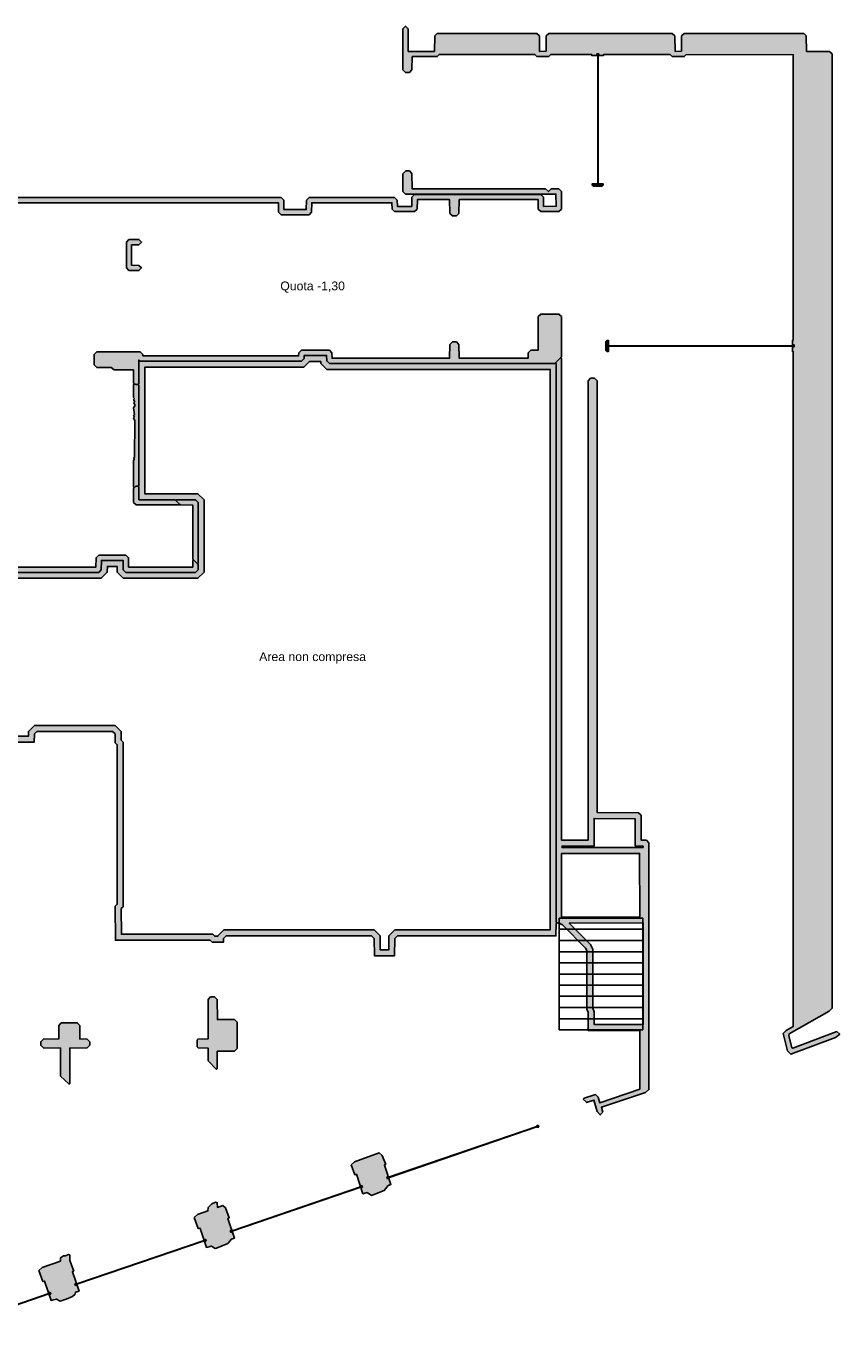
# Model space of a CAD drawing. Header units: millimetres. Extents: x -4985 to 43235, y -185 to 34395.
# Tile 2 of 2: x 22810 to 43235, y 1493 to 34395. Entities that reach past the tile are written whole.
import ezdxf
from ezdxf.enums import TextEntityAlignment as Align

# ---------------------------------------------------------------- set-up
doc = ezdxf.new("R2010")
doc.units = ezdxf.units.MM
for name, color, linetype in [('A-MURI-ESISTENTI', 7, 'Continuous'), ('A-SCALE', 8, 'Continuous'), ('A-TESTI', 7, 'Continuous'), ('A-VETRINE', 4, 'Continuous')]:
    doc.layers.add(name, color=color, linetype=linetype)
doc.styles.add('VISIO', font='arial.ttf')

msp = doc.modelspace()

# ---------------------------------------------------------------- hatches: boundary and pattern name
at = {"layer": 'A-MURI-ESISTENTI'}
for points in [[(41925, 8690), (41815, 9130), (41890, 9205), (42065, 9300), (42065, 26230), (42050, 26230), (42050, 26520), (42065, 26520), (42065, 33680), (39380, 33685), (39330, 33635), (39030, 33635), (38980, 33685), (37300, 33685), (37300, 33660), (37010, 33660), (37010, 33685), (35980, 33685), (35930, 33635), (35630, 33635), (35580, 33685), (33180, 33685), (33130, 33635), (32500, 33635), (32495, 33300), (32430, 33235), (32330, 33235), (32265, 33300), (32265, 34330), (32330, 34395), (32395, 34330), (32400, 33765), (33060, 33765), (33065, 34150), (33130, 34215), (35630, 34215), (35695, 34150), (35700, 33765), (35865, 33770), (35865, 34150), (35930, 34215), (39030, 34215), (39095, 34150), (39100, 33765), (39265, 33770), (39265, 34150), (39330, 34215), (42330, 34215), (42395, 34150), (42400, 33765), (42980, 33765), (43045, 33700), (43045, 9760), (42970, 9685), (41960, 9115), (41955, 9080), (42035, 8770), (42060, 8755), (43160, 9175), (43235, 9110), (43130, 9025), (42010, 8605), (41925, 8690)], [(13050, 27455), (12980, 27535), (11540, 27535), (11495, 27580), (11545, 27600), (11545, 27700), (11485, 27720), (11540, 27775), (12885, 27780), (12885, 29360), (12200, 29365), (12135, 29430), (12135, 29540), (12200, 29605), (12905, 29610), (12905, 30410), (12200, 30415), (12135, 30480), (12135, 30580), (12200, 30645), (12905, 30650), (12905, 32450), (12970, 32515), (13030, 32545), (13090, 32555), (13210, 32515), (13465, 32260), (13465, 28700), (14685, 28700), (14685, 33810), (14650, 33815), (14600, 33865), (13820, 33865), (13796, 33899), (13775, 33970), (13800, 33995), (13820, 33975), (14580, 33975), (14585, 34090), (14650, 34155), (14950, 34155), (15015, 34090), (15020, 33975), (15780, 33975), (15785, 34090), (15850, 34155), (15915, 34090), (15920, 33945), (16700, 33945), (16765, 33880), (16765, 30900), (17210, 30895), (17275, 30830), (17280, 30095), (29210, 30095), (29275, 30030), (29280, 29795), (29840, 29795), (29845, 30030), (29910, 30095), (32060, 30095), (32125, 30030), (32130, 29875), (32490, 29875), (32495, 30110), (32560, 30175), (35730, 30175), (35795, 30110), (35800, 29875), (36115, 29880), (36110, 30185), (32330, 30185), (32265, 30250), (32265, 30690), (32340, 30765), (32430, 30765), (32495, 30700), (32500, 30315), (35850, 30315), (35920, 30245), (35990, 30315), (36180, 30315), (36245, 30250), (36245, 29810), (36180, 29745), (35730, 29745), (35665, 29810), (35660, 30045), (33680, 30045), (33675, 29700), (33610, 29635), (33510, 29635), (33445, 29700), (33440, 30045), (32630, 30045), (32625, 29810), (32560, 29745), (32060, 29745), (31995, 29810), (31990, 29965), (29980, 29965), (29975, 29730), (29910, 29665), (29210, 29665), (29145, 29730), (29140, 29965), (17210, 29965), (17145, 30030), (17145, 30760), (16550, 30765), (16485, 30830), (16485, 30940), (16550, 31005), (16635, 31010), (16635, 31760), (16550, 31765), (16485, 31830), (16485, 31940), (16550, 32005), (16635, 32010), (16635, 33810), (15850, 33815), (15800, 33865), (15000, 33865), (14950, 33815), (14915, 33810), (14915, 32010), (15750, 32005), (15815, 31940), (15815, 31830), (15750, 31765), (14920, 31765), (14915, 31010), (15750, 31005), (15815, 30940), (15815, 30830), (15750, 30765), (14915, 30760), (14915, 28700), (17040, 28695), (17045, 28980), (17110, 29045), (17410, 29045), (17475, 28980), (17475, 28570), (17660, 28565), (17675, 28550), (17590, 28445), (17475, 28440), (17475, 28330), (17410, 28265), (17110, 28265), (17045, 28330), (17040, 28395), (14410, 28395), (14265, 27710), (14265, 27580), (14200, 27515), (13850, 27515), (13785, 27580), (13780, 27625), (13220, 27625), (13215, 27520), (13150, 27455), (13050, 27455)], [(37295, 30410), (37270, 30385), (37040, 30385), (37015, 30410), (37015, 30438), (37295, 30438), (37295, 30410)], [(25390, 28265), (25325, 28330), (25325, 28980), (25390, 29045), (25640, 29045), (25705, 28980), (25640, 28915), (25455, 28910), (25455, 28400), (25640, 28395), (25705, 28330), (25640, 28265), (25390, 28265)], [(25571, 25410), (25520, 25425), (25505, 25440), (25500, 25775), (25020, 25775), (24940, 25835), (24580, 25835), (24515, 25900), (24515, 26160), (24580, 26225), (25670, 26225), (25735, 26160), (25740, 26125), (29650, 26125), (29655, 26200), (29720, 26265), (30420, 26265), (30485, 26200), (30490, 26065), (33440, 26065), (33445, 26410), (33510, 26475), (33610, 26475), (33675, 26410), (33680, 26065), (35410, 26065), (35415, 26200), (35480, 26265), (35665, 26270), (35665, 27110), (35730, 27175), (36180, 27175), (36245, 27110), (36245, 26100), (36230, 26085), (36095, 25950), (36080, 25935), (30420, 25935), (30355, 26000), (30350, 26135), (29790, 26135), (29785, 26060), (29720, 25995), (25670, 25995), (25640, 26025), (25635, 25420), (25620, 25405), (25610, 25415), (25595, 25408), (25571, 25410)], [(37390, 26235), (37365, 26260), (37365, 26490), (37390, 26515), (37426, 26515), (37426, 26235), (37390, 26235)], [(25571, 25410), (25590, 25405), (25595, 25408), (25620, 25405), (25635, 25390), (25635, 22860), (25620, 22845), (25610, 22855), (25560, 22855), (25520, 22815), (25505, 22830), (25505, 23500), (25525, 23540), (25505, 23560), (25525, 23580), (25535, 24500), (25505, 24570), (25525, 24600), (25505, 24630), (25525, 24650), (25505, 24820), (25535, 24870), (25535, 24910), (25505, 24940), (25535, 24970), (25505, 25030), (25525, 25060), (25505, 25080), (25505, 25410), (25520, 25425), (25530, 25415), (25571, 25410)], [(25570, 22385), (25505, 22450), (25505, 22800), (25520, 22815), (25560, 22855), (25620, 22845), (25635, 22830), (25640, 22515), (26550, 22515), (26565, 22500), (26665, 22400), (26650, 22385), (25570, 22385)], [(26565, 22500), (26580, 22515), (27060, 22515), (27125, 22450), (27125, 20920), (27110, 20905), (27010, 21005), (26995, 21020), (26995, 22380), (26680, 22385), (26665, 22400), (26565, 22500)], [(9130, 20305), (9060, 20315), (9045, 20330), (9045, 20730), (9280, 21015), (9910, 21015), (9975, 20950), (9980, 20825), (12240, 20825), (12245, 21060), (12310, 21125), (13210, 21125), (13275, 21060), (13280, 20825), (16490, 20825), (16495, 21060), (16560, 21125), (17560, 21125), (17625, 21060), (17630, 20825), (21090, 20825), (21095, 21060), (21160, 21125), (22160, 21125), (22225, 21060), (22230, 20825), (24560, 20825), (24565, 21060), (24630, 21125), (25310, 21125), (25375, 21060), (25380, 20825), (26990, 20825), (26995, 20990), (27010, 21005), (27110, 20905), (27125, 20890), (27125, 20760), (27060, 20695), (25310, 20695), (25245, 20760), (25240, 20995), (24700, 20995), (24695, 20760), (24630, 20695), (22160, 20695), (22095, 20760), (22090, 20995), (21230, 20995), (21225, 20760), (21160, 20695), (17560, 20695), (17495, 20760), (17490, 20995), (16630, 20995), (16625, 20760), (16560, 20695), (13210, 20695), (13145, 20760), (13140, 20995), (12380, 20995), (12375, 20760), (12310, 20695), (9910, 20695), (9845, 20760), (9840, 20885), (9300, 20885), (9175, 20730), (9175, 20290), (9160, 20275), (9130, 20305)], [(27375, 8440), (27375, 8760), (27130, 8765), (27105, 8790), (27105, 8970), (27120, 8985), (27375, 8990), (27375, 9980), (27440, 10045), (27540, 10045), (27605, 9980), (27610, 9475), (28040, 9475), (28105, 9410), (28105, 8750), (28040, 8685), (27605, 8680), (27605, 8240), (27590, 8225), (27375, 8440)], [(23675, 8060), (23675, 8760), (23240, 8765), (23175, 8830), (23175, 8920), (23240, 8985), (23625, 8990), (23625, 9330), (23690, 9395), (24090, 9395), (24155, 9330), (24155, 8990), (24340, 8985), (24405, 8920), (24405, 8830), (24340, 8765), (23905, 8760), (23905, 7870), (23890, 7855), (23675, 8060)], [(30965, 5830), (31050, 5905), (31670, 6135), (31745, 6070), (31837, 5844), (31799, 5831), (31802, 5821), (31802, 5821), (31968, 5339), (31900, 5315), (31800, 5185), (31520, 5075), (31480, 5065), (31370, 5135), (31290, 5115), (31265, 5106), (31098, 5595), (31058, 5581), (30965, 5830)], [(27025, 4510), (27110, 4585), (27370, 4675), (27375, 4760), (27470, 4855), (27560, 4895), (27605, 4880), (27610, 4765), (27750, 4815), (27815, 4750), (27905, 4501), (27870, 4489), (28039, 3995), (27960, 3965), (27870, 3855), (27590, 3745), (27550, 3735), (27460, 3795), (27337, 3760), (27174, 4238), (27174, 4238), (27171, 4247), (27129, 4233), (27025, 4510)], [(23125, 3180), (23210, 3255), (23670, 3415), (23675, 3500), (23750, 3545), (23800, 3545), (23870, 3585), (23905, 3570), (23905, 3430), (24005, 3167), (23971, 3155), (23974, 3146), (23974, 3146), (24138, 2665), (24050, 2635), (24035, 2590), (23970, 2525), (23810, 2465), (23660, 2415), (23570, 2465), (23460, 2435), (23438, 2427), (23271, 2915), (23230, 2901), (23125, 3180)]]:
    msp.add_hatch(color=7, dxfattribs=at).paths.add_polyline_path(points)
h = msp.add_hatch(color=7, dxfattribs=at)
h.paths.add_polyline_path([(36115, 25930), (36115, 11920), (36138, 11902), (36130, 11905), (36115, 11890), (36110, 11575), (32130, 11575), (32065, 11510), (32060, 11075), (31550, 11075), (31545, 11510), (31480, 11575), (27830, 11575), (27765, 11510), (27760, 11415), (27480, 11415), (27430, 11465), (25050, 11465), (25045, 12320), (25095, 12370), (25095, 16370), (25045, 16420), (25045, 16640), (24980, 16705), (23080, 16705), (23015, 16640), (23010, 16435), (22230, 16435), (22165, 16370), (22160, 15985), (21150, 15985), (21145, 16570), (21080, 16635), (18130, 16635), (18065, 16570), (18060, 16185), (17650, 16185), (17645, 16670), (17580, 16735), (16180, 16735), (16115, 16670), (16110, 16635), (12490, 16635), (12485, 17320), (12420, 17385), (7870, 17385), (7865, 18090), (7841, 18107), (7850, 18105), (7865, 18120), (7865, 19580), (7850, 19595), (7832, 19595), (7865, 19610), (7870, 20085), (8950, 20085), (8965, 20100), (8980, 20085), (9110, 20085), (9175, 20150), (9175, 20260), (9160, 20275), (9175, 20290), (9175, 20730), (9300, 20885), (9840, 20885), (9845, 20760), (9910, 20695), (12310, 20695), (12375, 20760), (12380, 20995), (13140, 20995), (13145, 20760), (13210, 20695), (16560, 20695), (16625, 20760), (16630, 20995), (17490, 20995), (17495, 20760), (17560, 20695), (21160, 20695), (21225, 20760), (21230, 20995), (22090, 20995), (22095, 20760), (22160, 20695), (24630, 20695), (24695, 20760), (24700, 20995), (25240, 20995), (25245, 20760), (25310, 20695), (27060, 20695), (27125, 20760), (27125, 20890), (27110, 20905), (27125, 20920), (27125, 22450), (27060, 22515), (26580, 22515), (26565, 22500), (26550, 22515), (25640, 22515), (25635, 22830), (25620, 22845), (25635, 22860), (25635, 25390), (25620, 25405), (25635, 25420), (25640, 26025), (25670, 25995), (29720, 25995), (29785, 26060), (29790, 26135), (30350, 26135), (30355, 26000), (30420, 25935), (36080, 25935), (36095, 25950), (36115, 25930)])
h.paths.add_polyline_path([(12482, 17535), (12635, 17383), (12639, 16785), (16018, 16785), (16118, 16885), (17642, 16885), (17794, 16733), (17798, 16335), (17912, 16335), (17916, 16633), (18068, 16785), (21142, 16785), (21294, 16633), (21299, 16135), (22012, 16135), (22016, 16433), (22168, 16585), (22864, 16585), (22867, 16704), (23018, 16855), (25042, 16855), (25195, 16702), (25195, 16482), (25245, 16432), (25245, 12308), (25195, 12258), (25199, 11615), (27492, 11615), (27542, 11565), (27618, 11565), (27618, 11575), (27768, 11725), (31542, 11725), (31694, 11573), (31698, 11225), (31912, 11225), (31916, 11573), (32068, 11725), (35962, 11725), (35965, 11891), (35965, 25785), (30358, 25785), (30207, 25936), (30205, 25985), (29922, 25985), (29782, 25845), (25789, 25845), (25785, 25419), (25785, 22831), (25788, 22665), (26518, 22665), (26612, 22665), (27122, 22665), (27275, 22512), (27275, 20952), (27275, 20858), (27275, 20698), (27122, 20545), (25248, 20545), (25096, 20697), (25093, 20845), (24847, 20845), (24844, 20697), (24692, 20545), (22098, 20545), (21946, 20697), (21943, 20845), (21377, 20845), (21374, 20697), (21222, 20545), (17498, 20545), (17346, 20697), (17343, 20845), (16777, 20845), (16774, 20697), (16622, 20545), (13148, 20545), (12996, 20697), (12993, 20845), (12527, 20845), (12524, 20697), (12372, 20545), (9848, 20545), (9697, 20695), (9696, 20735), (9372, 20735), (9325, 20677), (9325, 20322), (9325, 20228), (9325, 20088), (9172, 19935), (9012, 19935), (8918, 19935), (8018, 19935), (8015, 19609), (8015, 18091), (8019, 17535), (12482, 17535)], flags=16)
h = msp.add_hatch(color=7, dxfattribs=at)
h.paths.add_polyline_path([(36245, 26070), (36245, 13980), (36915, 13980), (36915, 25500), (36980, 25565), (37080, 25565), (37145, 25500), (37145, 14670), (38180, 14665), (38245, 14600), (38245, 13980), (38380, 13975), (38445, 13910), (38445, 7720), (38360, 7645), (37250, 7275), (37285, 7150), (37220, 7085), (37145, 7170), (37060, 7455), (36880, 7395), (36875, 7400), (36795, 7480), (36820, 7505), (37100, 7595), (37165, 7530), (37210, 7385), (38215, 7730), (38215, 9200), (36920, 9205), (36905, 9220), (36905, 9233), (36915, 9250), (36915, 9650), (36885, 9740), (36885, 11210), (36855, 11270), (36270, 11855), (36210, 11885), (36186, 11885), (36138, 11902), (36115, 11920), (36115, 25930), (36095, 25950), (36230, 26085), (36245, 26070)])
h.paths.add_polyline_path([(36245, 13640), (36250, 12045), (38215, 12050), (38210, 13645), (36245, 13640)], flags=16)
h.paths.add_polyline_path([(38295, 13795), (38295, 13828), (38095, 13835), (38095, 14515), (37065, 14520), (37065, 13830), (36265, 13830), (36265, 13790), (38295, 13795)], flags=16)
h.paths.add_polyline_path([(37035, 11245), (37035, 9764), (37065, 9674), (37065, 9354), (38295, 9350), (38295, 11900), (36442, 11895), (36978, 11359), (37035, 11245)], flags=16)

# ---------------------------------------------------------------- linework, layer by layer
for points in [[(41925, 8690), (41815, 9130), (41890, 9205), (42065, 9300), (42065, 26230), (42050, 26230), (42050, 26520), (42065, 26520), (42065, 33680), (39380, 33685), (39330, 33635), (39030, 33635), (38980, 33685), (37300, 33685), (37300, 33660), (37010, 33660), (37010, 33685), (35980, 33685), (35930, 33635), (35630, 33635), (35580, 33685), (33180, 33685), (33130, 33635), (32500, 33635), (32495, 33300), (32430, 33235), (32330, 33235), (32265, 33300), (32265, 34330), (32330, 34395), (32395, 34330), (32400, 33765), (33060, 33765), (33065, 34150), (33130, 34215), (35630, 34215), (35695, 34150), (35700, 33765), (35865, 33770), (35865, 34150), (35930, 34215), (39030, 34215), (39095, 34150), (39100, 33765), (39265, 33770), (39265, 34150), (39330, 34215), (42330, 34215), (42395, 34150), (42400, 33765), (42980, 33765), (43045, 33700), (43045, 9760), (42970, 9685), (41960, 9115), (41955, 9080), (42035, 8770), (42060, 8755), (43160, 9175), (43235, 9110), (43130, 9025), (42010, 8605), (41925, 8690)], [(37295, 30410), (37270, 30385), (37040, 30385), (37015, 30410), (37015, 30438), (37295, 30438), (37295, 30410)], [(25390, 28265), (25325, 28330), (25325, 28980), (25390, 29045), (25640, 29045), (25705, 28980), (25640, 28915), (25455, 28910), (25455, 28400), (25640, 28395), (25705, 28330), (25640, 28265), (25390, 28265)], [(25571, 25410), (25520, 25425), (25505, 25440), (25500, 25775), (25020, 25775), (24940, 25835), (24580, 25835), (24515, 25900), (24515, 26160), (24580, 26225), (25670, 26225), (25735, 26160), (25740, 26125), (29650, 26125), (29655, 26200), (29720, 26265), (30420, 26265), (30485, 26200), (30490, 26065), (33440, 26065), (33445, 26410), (33510, 26475), (33610, 26475), (33675, 26410), (33680, 26065), (35410, 26065), (35415, 26200), (35480, 26265), (35665, 26270), (35665, 27110), (35730, 27175), (36180, 27175), (36245, 27110), (36245, 26100), (36230, 26085), (36095, 25950), (36080, 25935), (30420, 25935), (30355, 26000), (30350, 26135), (29790, 26135), (29785, 26060), (29720, 25995), (25670, 25995), (25640, 26025), (25635, 25420), (25620, 25405), (25610, 25415), (25595, 25408), (25571, 25410)], [(37390, 26235), (37365, 26260), (37365, 26490), (37390, 26515), (37426, 26515), (37426, 26235), (37390, 26235)], [(36245, 26070), (36245, 13980), (36915, 13980), (36915, 25500), (36980, 25565), (37080, 25565), (37145, 25500), (37145, 14670), (38180, 14665), (38245, 14600), (38245, 13980), (38380, 13975), (38445, 13910), (38445, 7720), (38360, 7645), (37250, 7275), (37285, 7150), (37220, 7085), (37145, 7170), (37060, 7455), (36880, 7395), (36875, 7400), (36795, 7480), (36820, 7505), (37100, 7595), (37165, 7530), (37210, 7385), (38215, 7730), (38215, 9200), (36920, 9205), (36905, 9220), (36905, 9233), (36915, 9250), (36915, 9650), (36885, 9740), (36885, 11210), (36855, 11270), (36270, 11855), (36210, 11885), (36186, 11885), (36138, 11902), (36115, 11920), (36115, 25930), (36095, 25950), (36230, 26085), (36245, 26070)], [(25571, 25410), (25590, 25405), (25595, 25408), (25620, 25405), (25635, 25390), (25635, 22860), (25620, 22845), (25610, 22855), (25560, 22855), (25520, 22815), (25505, 22830), (25505, 23500), (25525, 23540), (25505, 23560), (25525, 23580), (25535, 24500), (25505, 24570), (25525, 24600), (25505, 24630), (25525, 24650), (25505, 24820), (25535, 24870), (25535, 24910), (25505, 24940), (25535, 24970), (25505, 25030), (25525, 25060), (25505, 25080), (25505, 25410), (25520, 25425), (25530, 25415), (25571, 25410)], [(25570, 22385), (25505, 22450), (25505, 22800), (25520, 22815), (25560, 22855), (25620, 22845), (25635, 22830), (25640, 22515), (26550, 22515), (26565, 22500), (26665, 22400), (26650, 22385), (25570, 22385)], [(26565, 22500), (26580, 22515), (27060, 22515), (27125, 22450), (27125, 20920), (27110, 20905), (27010, 21005), (26995, 21020), (26995, 22380), (26680, 22385), (26665, 22400), (26565, 22500)], [(38295, 13795), (38295, 13828), (38095, 13835), (38095, 14515), (37065, 14520), (37065, 13830), (36265, 13830), (36265, 13790), (38295, 13795)], [(36245, 13640), (36250, 12045), (38215, 12050), (38210, 13645), (36245, 13640)], [(37035, 11245), (37035, 9764), (37065, 9674), (37065, 9354), (38295, 9350), (38295, 11900), (36442, 11895), (36978, 11359), (37035, 11245)], [(27375, 8440), (27375, 8760), (27130, 8765), (27105, 8790), (27105, 8970), (27120, 8985), (27375, 8990), (27375, 9980), (27440, 10045), (27540, 10045), (27605, 9980), (27610, 9475), (28040, 9475), (28105, 9410), (28105, 8750), (28040, 8685), (27605, 8680), (27605, 8240), (27590, 8225), (27375, 8440)], [(23675, 8060), (23675, 8760), (23240, 8765), (23175, 8830), (23175, 8920), (23240, 8985), (23625, 8990), (23625, 9330), (23690, 9395), (24090, 9395), (24155, 9330), (24155, 8990), (24340, 8985), (24405, 8920), (24405, 8830), (24340, 8765), (23905, 8760), (23905, 7870), (23890, 7855), (23675, 8060)], [(30965, 5830), (31050, 5905), (31670, 6135), (31745, 6070), (31837, 5844), (31799, 5831), (31802, 5821), (31802, 5821), (31968, 5339), (31900, 5315), (31800, 5185), (31520, 5075), (31480, 5065), (31370, 5135), (31290, 5115), (31265, 5106), (31098, 5595), (31058, 5581), (30965, 5830)], [(27025, 4510), (27110, 4585), (27370, 4675), (27375, 4760), (27470, 4855), (27560, 4895), (27605, 4880), (27610, 4765), (27750, 4815), (27815, 4750), (27905, 4501), (27870, 4489), (28039, 3995), (27960, 3965), (27870, 3855), (27590, 3745), (27550, 3735), (27460, 3795), (27337, 3760), (27174, 4238), (27174, 4238), (27171, 4247), (27129, 4233), (27025, 4510)], [(23125, 3180), (23210, 3255), (23670, 3415), (23675, 3500), (23750, 3545), (23800, 3545), (23870, 3585), (23905, 3570), (23905, 3430), (24005, 3167), (23971, 3155), (23974, 3146), (23974, 3146), (24138, 2665), (24050, 2635), (24035, 2590), (23970, 2525), (23810, 2465), (23660, 2415), (23570, 2465), (23460, 2435), (23438, 2427), (23271, 2915), (23230, 2901), (23125, 3180)]]:
    msp.add_lwpolyline(points, close=True, dxfattribs=at)
for points in [[(17280, 30095), (29210, 30095), (29275, 30030), (29280, 29795), (29840, 29795), (29845, 30030), (29910, 30095), (32060, 30095), (32125, 30030), (32130, 29875), (32490, 29875), (32495, 30110), (32560, 30175), (35730, 30175), (35795, 30110), (35800, 29875), (36115, 29880), (36110, 30185), (32330, 30185), (32265, 30250), (32265, 30690), (32340, 30765), (32430, 30765), (32495, 30700), (32500, 30315), (35850, 30315), (35920, 30245), (35990, 30315), (36180, 30315), (36245, 30250), (36245, 29810), (36180, 29745), (35730, 29745), (35665, 29810), (35660, 30045), (33680, 30045), (33675, 29700), (33610, 29635), (33510, 29635), (33445, 29700), (33440, 30045), (32630, 30045), (32625, 29810), (32560, 29745), (32060, 29745), (31995, 29810), (31990, 29965), (29980, 29965), (29975, 29730), (29910, 29665), (29210, 29665), (29145, 29730), (29140, 29965), (17210, 29965)], [(22160, 20695), (24630, 20695), (24695, 20760), (24700, 20995), (25240, 20995), (25245, 20760), (25310, 20695), (27060, 20695), (27125, 20760), (27125, 20890), (27110, 20905), (27125, 20920), (27125, 22450), (27060, 22515), (26580, 22515), (26565, 22500), (26550, 22515), (25640, 22515), (25635, 22830), (25620, 22845), (25635, 22860), (25635, 25390), (25620, 25405), (25635, 25420), (25640, 26025), (25670, 25995), (29720, 25995), (29785, 26060), (29790, 26135), (30350, 26135), (30355, 26000), (30420, 25935), (36080, 25935), (36095, 25950), (36115, 25930), (36115, 25930), (36115, 11920), (36138, 11902), (36130, 11905), (36115, 11890), (36110, 11575), (32130, 11575), (32065, 11510), (32060, 11075), (31550, 11075), (31545, 11510), (31480, 11575), (27830, 11575), (27765, 11510), (27760, 11415), (27480, 11415), (27430, 11465), (25050, 11465), (25045, 12320), (25095, 12370), (25095, 16370), (25045, 16420), (25045, 16640), (24980, 16705), (23080, 16705), (23015, 16640), (23010, 16435), (22230, 16435)], [(22168, 16585), (22864, 16585), (22867, 16704), (23018, 16855), (25042, 16855), (25195, 16702), (25195, 16482), (25245, 16432), (25245, 12308), (25195, 12258), (25199, 11615), (27492, 11615), (27542, 11565), (27618, 11565), (27618, 11575), (27768, 11725), (31542, 11725), (31694, 11573), (31698, 11225), (31912, 11225), (31916, 11573), (32068, 11725), (35962, 11725), (35965, 11891), (35965, 25785), (30358, 25785), (30207, 25936), (30205, 25985), (29922, 25985), (29782, 25845), (25789, 25845), (25785, 25419), (25785, 22831), (25788, 22665), (26518, 22665), (26612, 22665), (27122, 22665), (27275, 22512), (27275, 20952), (27275, 20858), (27275, 20698), (27122, 20545), (25248, 20545), (25096, 20697), (25093, 20845), (24847, 20845), (24844, 20697), (24692, 20545), (22098, 20545)], [(22230, 20825), (24560, 20825), (24565, 21060), (24630, 21125), (25310, 21125), (25375, 21060), (25380, 20825), (26990, 20825), (26995, 20990), (27010, 21005), (27110, 20905), (27125, 20890), (27125, 20760), (27060, 20695), (25310, 20695), (25245, 20760), (25240, 20995), (24700, 20995), (24695, 20760), (24630, 20695), (22160, 20695)]]:
    msp.add_lwpolyline(points, dxfattribs=at)
at = {"layer": 'A-SCALE'}
for p, q in [((38288, 12022), (36188, 12022)), ((36188, 12022), (36188, 11740)), ((38288, 12022), (36188, 12022)), ((36188, 12022), (36188, 11740)), ((38288, 11740), (38288, 12022)), ((38288, 11740), (38288, 12022)), ((36188, 11740), (38288, 11740)), ((36188, 11740), (38288, 11740)), ((38288, 11740), (36188, 11740)), ((36188, 11740), (36188, 11458)), ((38288, 11740), (36188, 11740)), ((36188, 11740), (36188, 11458)), ((38288, 11458), (38288, 11740)), ((38288, 11458), (38288, 11740)), ((36188, 11458), (38288, 11458)), ((36188, 11458), (38288, 11458)), ((38288, 11458), (36188, 11458)), ((36188, 11458), (36188, 11179)), ((38288, 11458), (36188, 11458)), ((36188, 11458), (36188, 11179)), ((38288, 11179), (38288, 11458)), ((38288, 11179), (38288, 11458)), ((36188, 11179), (38288, 11179)), ((36188, 11179), (38288, 11179)), ((38288, 11179), (36188, 11179)), ((36188, 11179), (36188, 10901)), ((38288, 11179), (36188, 11179)), ((36188, 11179), (36188, 10901)), ((36188, 10901), (38288, 10901)), ((36188, 10901), (38288, 10901)), ((38288, 10901), (36188, 10901)), ((36188, 10901), (36188, 10618)), ((38288, 10901), (36188, 10901)), ((36188, 10901), (36188, 10618)), ((38288, 10901), (38288, 11179)), ((38288, 10901), (38288, 11179)), ((38288, 10618), (38288, 10901)), ((38288, 10618), (38288, 10901)), ((36188, 10618), (38288, 10618)), ((36188, 10618), (38288, 10618)), ((38288, 10618), (36188, 10618)), ((36188, 10618), (36188, 10340)), ((38288, 10618), (36188, 10618)), ((36188, 10618), (36188, 10340)), ((38288, 10340), (38288, 10618)), ((38288, 10340), (38288, 10618)), ((36188, 10340), (38288, 10340)), ((36188, 10340), (38288, 10340)), ((38288, 10340), (36188, 10340)), ((36188, 10340), (36188, 10061)), ((38288, 10340), (36188, 10340)), ((36188, 10340), (36188, 10061)), ((38288, 10061), (38288, 10340)), ((38288, 10061), (38288, 10340)), ((36188, 10061), (38288, 10061)), ((36188, 10061), (38288, 10061)), ((38288, 10061), (36188, 10061)), ((36188, 10061), (36188, 9782)), ((38288, 10061), (36188, 10061)), ((36188, 10061), (36188, 9782)), ((38288, 9782), (38288, 10061)), ((38288, 9782), (38288, 10061)), ((36188, 9782), (38288, 9782)), ((36188, 9782), (38288, 9782)), ((38288, 9782), (36188, 9782)), ((36188, 9782), (36188, 9497)), ((38288, 9782), (36188, 9782)), ((36188, 9782), (36188, 9497)), ((38288, 9497), (38288, 9782)), ((38288, 9497), (38288, 9782)), ((36188, 9497), (38288, 9497)), ((36188, 9497), (38288, 9497)), ((38288, 9497), (36188, 9497)), ((36188, 9497), (36188, 9218)), ((38288, 9497), (36188, 9497)), ((36188, 9497), (36188, 9218)), ((36188, 9218), (38288, 9218)), ((36188, 9218), (38288, 9218)), ((38288, 9218), (38288, 9497)), ((38288, 9218), (38288, 9497))]:
    msp.add_line(p, q, dxfattribs=at)
at = {"layer": 'A-VETRINE'}
for p, q in [((37139, 33700), (37189, 33700)), ((37139, 33660), (37139, 33700)), ((37139, 33660), (37189, 33660)), ((37159, 33660), (37169, 33660)), ((37159, 30438), (37159, 33660)), ((37169, 30438), (37169, 33660)), ((37189, 33660), (37189, 33700)), ((37139, 30438), (37189, 30438)), ((37139, 30398), (37139, 30438)), ((37139, 30398), (37189, 30398)), ((37159, 30438), (37169, 30438)), ((37189, 30398), (37189, 30438)), ((37386, 26399), (37426, 26399)), ((37386, 26349), (37386, 26399)), ((37386, 26349), (37426, 26349)), ((37426, 26349), (37426, 26399)), ((37426, 26379), (42050, 26379)), ((37426, 26369), (37426, 26379)), ((37426, 26369), (42050, 26369)), ((42050, 26399), (42090, 26399)), ((42050, 26349), (42050, 26399)), ((42050, 26369), (42050, 26379)), ((42050, 26349), (42090, 26349)), ((42090, 26349), (42090, 26399)), ((31906, 5519), (35629, 6795)), ((31909, 5509), (35632, 6785)), ((35623, 6814), (35660, 6827)), ((35639, 6766), (35623, 6814)), ((35632, 6785), (35629, 6795)), ((35639, 6766), (35677, 6779)), ((35677, 6779), (35660, 6827)), ((27977, 4177), (31205, 5282)), ((27980, 4167), (31208, 5273)), ((31198, 5301), (31236, 5314)), ((31215, 5254), (31198, 5301)), ((31208, 5273), (31205, 5282)), ((31215, 5254), (31253, 5267)), ((31253, 5267), (31236, 5314)), ((31862, 5525), (31900, 5538)), ((31878, 5477), (31862, 5525)), ((31878, 5477), (31916, 5490)), ((31916, 5490), (31900, 5538)), ((31909, 5509), (31906, 5519)), ((27271, 3954), (27309, 3967)), ((27287, 3907), (27271, 3954)), ((27325, 3920), (27309, 3967)), ((27932, 4183), (27970, 4196)), ((27949, 4135), (27932, 4183)), ((27949, 4135), (27987, 4148)), ((27987, 4148), (27970, 4196)), ((27980, 4167), (27977, 4177)), ((24078, 2843), (27277, 3935)), ((24081, 2834), (27281, 3926)), ((27281, 3926), (27277, 3935)), ((27287, 3907), (27325, 3920)), ((23371, 2622), (23409, 2634)), ((23425, 2587), (23409, 2634)), ((24033, 2849), (24071, 2862)), ((24050, 2802), (24033, 2849)), ((24050, 2802), (24087, 2815)), ((24087, 2815), (24071, 2862)), ((24081, 2834), (24078, 2843)), ((20153, 1503), (23378, 2603)), ((20156, 1493), (23381, 2593)), ((23388, 2574), (23371, 2622)), ((23381, 2593), (23378, 2603)), ((23388, 2574), (23425, 2587))]:
    msp.add_line(p, q, dxfattribs=at)

# ---------------------------------------------------------------- texts
at = {"layer": 'A-TESTI', "style": 'VISIO'}
for s, p in [('Quota -1,30', (30000, 27880)), ('Area non compresa', (30000, 18580))]:
    msp.add_text(s, height=220, dxfattribs=at).set_placement(p, align=Align.MIDDLE_CENTER)

doc.saveas('drawing.dxf')
